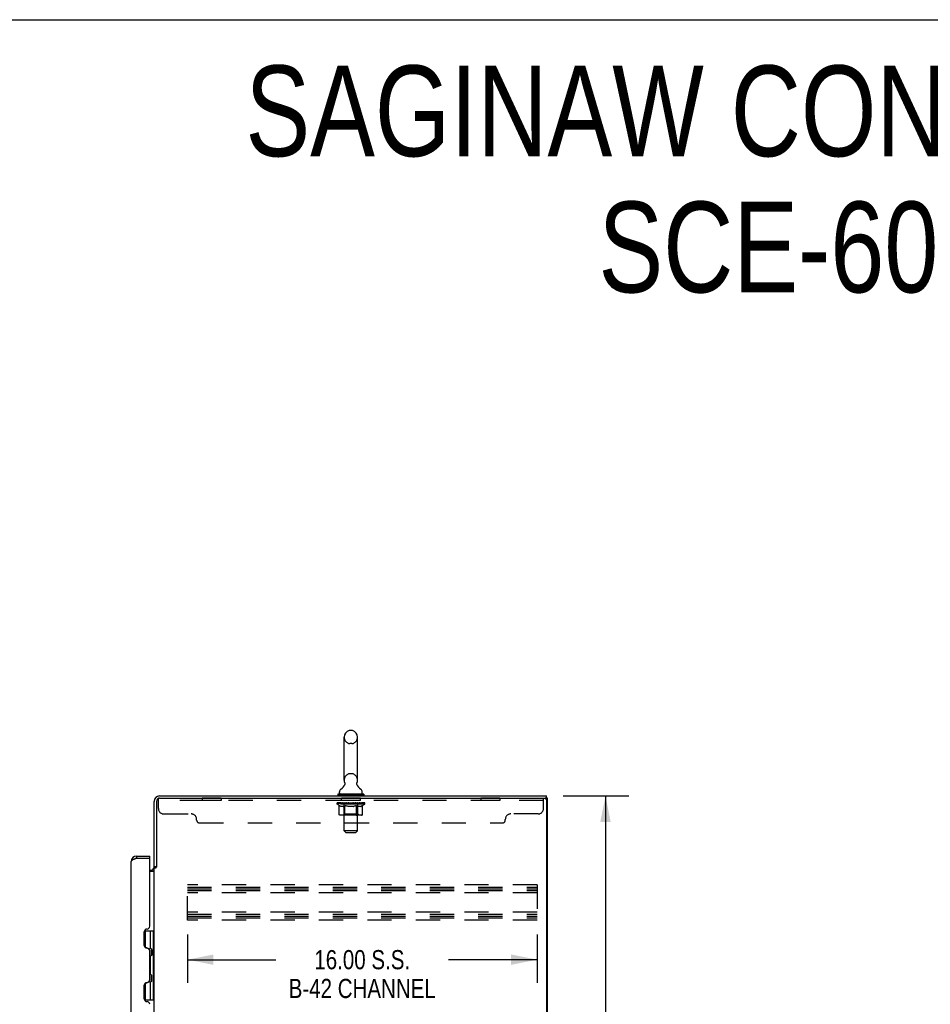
# Model space of a CAD drawing. Header units: inches. Extents: x 0 to 202, y 0 to 130.
# Tile 76 of 77: x 101 to 142, y 85 to 130. Entities that reach past the tile are written whole.
import ezdxf

# ---------------------------------------------------------------- set-up
doc = ezdxf.new("R2010")
doc.units = ezdxf.units.IN
doc.header["$LTSCALE"] = 11.091132
doc.header["$MEASUREMENT"] = 0
doc.linetypes.add('HIDDEN', pattern=[0.2, 0.1, -0.1])
doc.layers.get('0').update_dxf_attribs({"linetype": 'CONTINUOUS'})
for name, color, linetype in [('02___PRT_ALL_AXES', 7, 'CONTINUOUS'), ('DEFAULT_2', 8, 'HIDDEN'), ('DIMENSIONS', 7, 'CONTINUOUS')]:
    doc.layers.add(name, color=color, linetype=linetype)
doc.styles.get("Standard").update_dxf_attribs({"font": 'txt', "width": 0.8})
doc.dimstyles.new('DIMSTYLE_1', dxfattribs={"dimtxt": 1.008285, "dimasz": 1.186217, "dimexe": 0.09, "dimexo": 0.07, "dimgap": 0.0425, "dimtad": 0, "dimtih": 1, "dimtoh": 1, "dimzin": 4, "dimdsep": 46, "dimtxsty": 'Standard', "dimblk": '_FILLED', "dimblk1": '_FILLED', "dimblk2": '_FILLED', "dimcen": 0.09, "dimadec": 0, "dimazin": 0, "dimtfac": 1, "dimtofl": 0, "dimtmove": 0, "dimatfit": 3, "dimldrblk": '_FILLED', "dimfxl": 0, "dimtolj": 1, "dimtzin": 4, "dimarcsym": 0})
doc.dimstyles.new('DIMSTYLE_2', dxfattribs={"dimtxt": 0.877801, "dimasz": 1.186217, "dimexe": 0.09, "dimexo": 0.07, "dimgap": 0.037, "dimtad": 0, "dimtih": 1, "dimtoh": 1, "dimzin": 4, "dimdsep": 46, "dimtxsty": 'Standard', "dimblk": '_FILLED', "dimblk1": '_FILLED', "dimblk2": '_FILLED', "dimcen": 0.09, "dimadec": 0, "dimazin": 0, "dimtfac": 1, "dimtofl": 0, "dimtmove": 0, "dimatfit": 3, "dimldrblk": '_FILLED', "dimfxl": 0, "dimtolj": 1, "dimtzin": 4, "dimarcsym": 0})

# ---------------------------------------------------------------- blocks, each defined once
blk = doc.blocks.new('_FILLED')
at = {"color": 0, "linetype": 'ByBlock'}
blk.add_solid([(0, 0), (-1, 0.2), (-1, -0.2)], dxfattribs=at)
blk = doc.blocks.new('*D2')
at = {"layer": 'DIMENSIONS', "color": 2, "linetype": 'Continuous'}
for p, q in [((125.697, 94.962), (128.702, 94.962)), ((127.634, 94.962), (127.634, 65.97)), ((127.634, 34.962), (127.634, 63.954)), ((125.697, 34.962), (128.702, 34.962))]:
    blk.add_line(p, q, dxfattribs=at)
at = {"layer": 'DIMENSIONS', "color": 2, "linetype": 'Continuous', "xscale": 1.1862172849, "yscale": 1.1862172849, "zscale": 1.1862172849}
for p, rotation in [((127.634, 94.962), 90), ((127.634, 34.962), 270)]:
    blk.add_blockref('_FILLED', p, dxfattribs=dict(at, rotation=rotation))
at = {"layer": 'DIMENSIONS', "color": 2, "linetype": 'Continuous', "insert": (127.634, 65.466), "char_height": 1.0083, "width": 4.03314, "attachment_point": 2, "line_spacing_factor": 0.9}
blk.add_mtext('60.00', dxfattribs=at)
blk = doc.blocks.new('*D3')
at = {"layer": 'DIMENSIONS', "color": 2, "linetype": 'Continuous'}
for p, q in [((108.502, 88.624), (108.502, 86.403)), ((124.502, 88.624), (124.502, 86.403)), ((108.502, 87.47), (112.552, 87.47)), ((124.502, 87.47), (120.452, 87.47))]:
    blk.add_line(p, q, dxfattribs=at)
at = {"layer": 'DIMENSIONS', "color": 2, "linetype": 'Continuous', "xscale": 1.1862172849, "yscale": 1.1862172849, "zscale": 1.1862172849, "rotation": 180}
blk.add_blockref('_FILLED', (108.502, 87.47), dxfattribs=at)
at = {"layer": 'DIMENSIONS', "color": 2, "linetype": 'Continuous', "xscale": 1.1862172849, "yscale": 1.1862172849, "zscale": 1.1862172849}
blk.add_blockref('_FILLED', (124.502, 87.47), dxfattribs=at)
at = {"layer": 'DIMENSIONS', "color": 2, "linetype": 'Continuous', "insert": (116.502, 87.909), "char_height": 0.8778, "width": 8.42689, "attachment_point": 2, "line_spacing_factor": 0.9}
blk.add_mtext('16.00 S.S.\\PB-42 CHANNEL', dxfattribs=at)

msp = doc.modelspace()

# ---------------------------------------------------------------- linework, layer by layer
at = {"color": 7, "linetype": 'Continuous'}
for p, q in [((0, 130.484), (201.657, 130.484)), ((116.025, 97.955), (115.937, 97.955)), ((115.675, 95.68), (115.675, 97.655)), ((116.287, 95.68), (116.287, 97.655)), ((115.458, 95.109), (115.458, 95.148)), ((115.69, 95.462), (115.687, 95.457)), ((116.504, 95.109), (116.504, 95.148)), ((115.386, 95.04), (115.386, 94.998)), ((116.576, 95.04), (115.386, 95.04)), ((116.576, 94.998), (115.386, 94.998)), ((115.431, 94.998), (115.431, 94.962)), ((116.531, 94.998), (116.531, 94.962)), ((116.576, 95.04), (116.576, 94.998)), ((124.981, 94.858), (124.866, 94.858)), ((124.929, 94.858), (124.929, 94.962)), ((124.981, 35.066), (124.981, 94.858)), ((106.174, 92.212), (106.174, 92.108)), ((106.781, 92.108), (106.761, 92.108)), ((106.781, 92.108), (106.781, 92.212)), ((107.085, 91.721), (106.981, 91.721)), ((106.538, 88.787), (106.981, 88.787)), ((106.587, 88.018), (106.587, 88.787)), ((106.804, 88.787), (106.804, 87.997)), ((106.942, 88.787), (106.942, 85.637)), ((106.667, 88.009), (106.603, 88.009)), ((106.868, 87.933), (106.804, 87.997)), ((106.852, 87.656), (106.852, 87.949)), ((106.868, 87.933), (106.868, 87.672)), ((106.868, 87.672), (106.804, 87.608)), ((106.804, 87.608), (106.804, 86.816)), ((106.868, 86.752), (106.804, 86.816)), ((106.852, 86.474), (106.852, 86.768)), ((106.868, 86.491), (106.868, 86.752)), ((106.587, 85.637), (106.587, 86.406)), ((106.603, 86.415), (106.667, 86.415)), ((106.868, 86.491), (106.804, 86.427)), ((106.804, 86.427), (106.804, 85.637)), ((106.538, 85.637), (106.981, 85.637))]:
    msp.add_line(p, q, dxfattribs=at)
at = {"color": 3, "linetype": 'Continuous'}
for p, q in [((106.981, 91.708), (106.981, 94.715)), ((107.085, 94.715), (107.085, 91.71)), ((107.227, 94.962), (124.929, 94.962)), ((107.228, 94.858), (124.866, 94.858)), ((124.929, 94.795), (124.929, 35.128)), ((105.927, 41.958), (105.927, 91.965)), ((106.174, 92.108), (106.144, 92.097)), ((106.174, 92.212), (106.781, 92.212)), ((106.174, 92.108), (106.761, 92.108)), ((106.781, 88.996), (106.781, 92.088)), ((106.781, 91.566), (106.838, 91.566)), ((106.781, 91.514), (106.941, 91.514)), ((106.981, 42.254), (106.981, 91.669)), ((106.981, 91.669), (107.056, 91.669)), ((106.655, 88.872), (106.657, 88.872)), ((106.531, 88.121), (106.531, 88.748)), ((106.657, 87.997), (106.655, 87.997)), ((106.781, 86.55), (106.781, 87.873)), ((106.531, 85.675), (106.531, 86.302)), ((106.655, 86.426), (106.657, 86.426)), ((106.657, 85.551), (106.655, 85.551))]:
    msp.add_line(p, q, dxfattribs=at)
at = {"color": 7, "linetype": 'Continuous'}
for points in [[(115.694, 95.573), (115.696, 95.569), (115.697, 95.564), (115.699, 95.56), (115.7, 95.555), (115.701, 95.55), (115.702, 95.545), (115.702, 95.54), (115.703, 95.535), (115.703, 95.53), (115.703, 95.525), (115.703, 95.52), (115.703, 95.515), (115.703, 95.51), (115.702, 95.505), (115.702, 95.5), (115.701, 95.495), (115.7, 95.49), (115.698, 95.485), (115.697, 95.48), (115.695, 95.475), (115.694, 95.471), (115.692, 95.466), (115.69, 95.462)], [(116.274, 95.457), (116.272, 95.461), (116.27, 95.466), (116.268, 95.471), (116.267, 95.475), (116.265, 95.48), (116.264, 95.485), (116.262, 95.49), (116.261, 95.495), (116.26, 95.5), (116.26, 95.505), (116.259, 95.51), (116.259, 95.515), (116.259, 95.52), (116.259, 95.525), (116.259, 95.53), (116.259, 95.535), (116.26, 95.54), (116.26, 95.545), (116.261, 95.55), (116.262, 95.555), (116.263, 95.56), (116.265, 95.564), (116.266, 95.569), (116.268, 95.573)]]:
    msp.add_lwpolyline(points, dxfattribs=at)
at = {"color": 3, "linetype": 'Continuous'}
for points in [[(106.087, 92.075), (106.073, 92.07), (106.059, 92.064), (106.046, 92.059), (106.034, 92.053), (106.022, 92.048), (106.01, 92.042), (106, 92.037), (105.989, 92.031), (105.98, 92.026), (105.971, 92.02), (105.963, 92.015), (105.956, 92.009), (105.949, 92.004), (105.943, 91.998), (105.939, 91.993), (105.935, 91.987), (105.931, 91.982), (105.929, 91.976), (105.928, 91.971), (105.927, 91.965)], [(106.144, 92.097), (106.129, 92.091), (106.115, 92.086), (106.101, 92.081), (106.087, 92.075)], [(106.941, 91.514), (106.941, 91.516), (106.941, 91.518), (106.941, 91.52), (106.942, 91.521), (106.943, 91.523), (106.944, 91.525), (106.945, 91.526), (106.946, 91.528), (106.948, 91.529), (106.95, 91.531), (106.952, 91.532), (106.954, 91.533), (106.956, 91.535), (106.958, 91.536), (106.96, 91.537)], [(106.96, 91.537), (106.965, 91.539), (106.968, 91.541), (106.97, 91.542), (106.972, 91.543), (106.974, 91.545), (106.976, 91.546), (106.978, 91.547), (106.979, 91.549), (106.98, 91.55), (106.981, 91.552), (106.981, 91.553), (106.981, 91.555)], [(107.056, 91.669), (107.057, 91.671), (107.059, 91.672), (107.061, 91.674), (107.062, 91.675), (107.063, 91.677), (107.065, 91.678), (107.066, 91.679), (107.067, 91.681), (107.068, 91.682), (107.069, 91.683), (107.069, 91.684), (107.07, 91.686), (107.071, 91.687), (107.072, 91.688)], [(107.072, 91.688), (107.074, 91.692), (107.074, 91.693), (107.075, 91.695), (107.076, 91.697), (107.077, 91.698), (107.078, 91.7), (107.079, 91.701), (107.08, 91.703), (107.081, 91.705), (107.082, 91.706), (107.084, 91.708), (107.085, 91.71)]]:
    msp.add_lwpolyline(points, dxfattribs=at)
at = {"color": 7, "linetype": 'Continuous'}
for centre, radius, start, end in [((115.981, 97.655), 0.306, 105.6303, 180), ((115.937, 97.812), 0.144, 90, 105.6303), ((116.025, 97.812), 0.144, 74.3697, 90), ((115.981, 97.655), 0.306, 0, 74.3697), ((115.981, 95.68), 0.306, 180, 200.4871), ((115.981, 95.68), 0.306, 339.5129, 360), ((115.602, 95.148), 0.144, 124.6626, 180), ((115.527, 95.109), 0.069, 180, 270), ((115.223, 95.697), 0.523, 304.6624, 336.9318), ((116.739, 95.697), 0.523, 203.0682, 235.3376), ((116.435, 95.109), 0.069, 270, 360), ((116.36, 95.148), 0.144, 0, 55.3374), ((106.174, 91.965), 0.142, 90, 131.3836), ((106.867, 87.906), 0.116, 122.8419, 159.6489), ((106.867, 87.699), 0.116, 222.7197, 237.1581), ((106.331, 87.432), 0.472, 0, 17.6919), ((106.331, 86.991), 0.472, 342.3081, 360), ((106.867, 86.725), 0.116, 122.8419, 137.2803), ((106.867, 86.518), 0.116, 200.3486, 237.1581)]:
    msp.add_arc(centre, radius, start, end, dxfattribs=at)
at = {"color": 3, "linetype": 'Continuous'}
for centre, radius, start, end in [((107.227, 94.715), 0.246, 90, 180), ((107.228, 94.715), 0.143, 90, 180), ((124.866, 94.795), 0.0625, 0, 90), ((106.174, 91.965), 0.246, 90, 180), ((106.761, 92.088), 0.02, 0, 90), ((106.838, 91.708), 0.142, 270, 360), ((106.655, 88.748), 0.124, 90, 180), ((106.657, 88.996), 0.124, 270, 359.9999), ((106.655, 88.121), 0.124, 180, 270), ((106.657, 87.873), 0.124, 360, 90), ((106.657, 86.55), 0.124, 270, 359.9999), ((106.655, 86.302), 0.124, 90, 180), ((106.655, 85.675), 0.124, 180, 270), ((106.657, 85.427), 0.124, 360, 90)]:
    msp.add_arc(centre, radius, start, end, dxfattribs=at)
at = {"layer": '02___PRT_ALL_AXES', "color": 8, "linetype": 'HIDDEN'}
for p, q in [((109.174, 94.858), (109.174, 94.754)), ((110.049, 94.858), (109.174, 94.858)), ((110.049, 94.754), (109.174, 94.754)), ((110.049, 94.858), (110.049, 94.754)), ((115.549, 94.754), (115.549, 94.858)), ((116.424, 94.858), (115.549, 94.858)), ((116.424, 94.754), (115.549, 94.754)), ((116.424, 94.754), (116.424, 94.858)), ((121.924, 94.858), (121.924, 94.754)), ((122.799, 94.858), (121.924, 94.858)), ((122.799, 94.754), (121.924, 94.754)), ((122.799, 94.858), (122.799, 94.754))]:
    msp.add_line(p, q, dxfattribs=at)
at = {"layer": 'DEFAULT_2', "color": 8, "linetype": 'HIDDEN'}
for p, q in [((116.025, 97.355), (115.937, 97.355)), ((116.025, 95.98), (115.937, 95.98)), ((107.174, 94.388), (107.174, 94.858)), ((107.228, 94.858), (107.174, 94.858)), ((124.799, 94.754), (107.174, 94.754)), ((115.348, 94.593), (115.348, 94.633)), ((115.348, 94.633), (115.654, 94.633)), ((115.349, 94.633), (115.349, 94.638)), ((115.469, 94.636), (115.349, 94.638)), ((115.357, 94.633), (115.357, 94.64)), ((115.366, 94.63), (115.366, 94.633)), ((115.366, 94.63), (116.596, 94.63)), ((115.375, 94.63), (115.375, 94.633)), ((115.376, 94.63), (115.376, 94.633)), ((115.386, 94.633), (115.386, 94.64)), ((115.402, 94.63), (115.402, 94.633)), ((115.404, 94.63), (115.404, 94.633)), ((115.433, 94.633), (115.433, 94.64)), ((115.447, 94.63), (115.447, 94.633)), ((115.45, 94.63), (115.45, 94.633)), ((115.469, 94.633), (115.469, 94.636)), ((115.496, 94.633), (115.496, 94.64)), ((115.497, 94.63), (115.497, 94.633)), ((115.498, 94.63), (115.498, 94.633)), ((115.501, 94.63), (115.501, 94.633)), ((115.508, 94.63), (115.508, 94.633)), ((115.508, 94.63), (115.508, 94.633)), ((115.512, 94.63), (115.512, 94.633)), ((115.515, 94.63), (115.515, 94.634)), ((115.519, 94.63), (115.519, 94.633)), ((115.534, 94.63), (115.534, 94.633)), ((115.552, 94.63), (115.552, 94.636)), ((115.552, 94.63), (115.552, 94.633)), ((115.572, 94.63), (115.572, 94.633)), ((115.572, 94.63), (115.572, 94.633)), ((115.574, 94.633), (115.574, 94.64)), ((115.584, 94.63), (115.584, 94.633)), ((115.588, 94.63), (115.588, 94.633)), ((115.597, 94.63), (115.597, 94.633)), ((115.608, 94.63), (115.608, 94.637)), ((115.624, 94.63), (115.624, 94.633)), ((115.627, 94.63), (115.627, 94.633)), ((115.654, 94.63), (115.654, 94.633)), ((115.656, 95.04), (115.656, 94.962)), ((115.721, 94.633), (115.659, 94.633)), ((115.664, 94.633), (115.664, 94.64)), ((115.671, 94.63), (115.671, 94.633)), ((115.676, 94.63), (115.676, 94.633)), ((115.681, 93.359), (115.681, 95.005)), ((115.682, 94.63), (115.682, 94.638)), ((115.686, 94.63), (115.686, 94.633)), ((115.697, 94.63), (115.697, 94.633)), ((115.721, 94.63), (115.721, 94.633)), ((115.796, 94.633), (115.737, 94.633)), ((115.757, 94.63), (115.757, 94.633)), ((115.764, 94.633), (115.764, 94.64)), ((115.768, 94.63), (115.768, 94.633)), ((115.77, 94.63), (115.77, 94.639)), ((115.773, 94.63), (115.773, 94.633)), ((115.781, 94.63), (115.781, 94.633)), ((115.796, 94.63), (115.796, 94.633)), ((115.876, 94.633), (115.822, 94.633)), ((115.835, 94.63), (115.835, 94.633)), ((115.867, 94.633), (115.981, 94.64)), ((115.871, 94.633), (115.871, 94.64)), ((115.872, 94.64), (115.871, 94.64)), ((115.872, 94.633), (115.872, 94.64)), ((115.872, 94.63), (115.872, 94.633)), ((115.875, 94.63), (115.875, 94.633)), ((115.876, 94.63), (115.876, 94.633)), ((115.877, 94.63), (115.877, 94.633)), ((115.96, 94.633), (115.912, 94.633)), ((115.917, 94.63), (115.917, 94.633)), ((115.96, 94.63), (115.96, 94.633)), ((115.978, 94.633), (115.978, 94.633)), ((115.978, 94.63), (115.978, 94.633)), ((115.978, 94.63), (115.978, 94.633)), ((115.981, 94.633), (115.981, 94.64)), ((115.981, 94.64), (116.095, 94.633)), ((115.984, 94.63), (115.984, 94.633)), ((115.984, 94.63), (115.984, 94.633)), ((115.984, 94.633), (115.984, 94.633)), ((116.002, 94.63), (116.002, 94.633)), ((116.002, 94.633), (116.05, 94.633)), ((116.044, 94.63), (116.044, 94.633)), ((116.085, 94.63), (116.085, 94.633)), ((116.085, 94.63), (116.085, 94.633)), ((116.086, 94.633), (116.14, 94.633)), ((116.087, 94.63), (116.087, 94.633)), ((116.09, 94.633), (116.09, 94.64)), ((116.09, 94.64), (116.091, 94.64)), ((116.09, 94.63), (116.09, 94.633)), ((116.091, 94.633), (116.091, 94.64)), ((116.127, 94.63), (116.127, 94.633)), ((116.166, 94.63), (116.166, 94.633)), ((116.166, 94.633), (116.225, 94.633)), ((116.181, 94.63), (116.181, 94.633)), ((116.189, 94.63), (116.189, 94.633)), ((116.191, 94.63), (116.191, 94.639)), ((116.194, 94.63), (116.194, 94.633)), ((116.198, 94.633), (116.198, 94.64)), ((116.205, 94.63), (116.205, 94.633)), ((116.241, 94.63), (116.241, 94.633)), ((116.241, 94.633), (116.303, 94.633)), ((116.265, 94.63), (116.265, 94.633)), ((116.276, 94.63), (116.276, 94.633)), ((116.28, 94.63), (116.28, 94.638)), ((116.281, 93.359), (116.281, 95.005)), ((116.286, 94.63), (116.286, 94.633)), ((116.291, 94.63), (116.291, 94.633)), ((116.298, 94.633), (116.298, 94.64)), ((116.306, 95.04), (116.306, 94.962)), ((116.308, 94.63), (116.308, 94.633)), ((116.308, 94.633), (116.509, 94.633)), ((116.335, 94.63), (116.335, 94.633)), ((116.338, 94.63), (116.338, 94.633)), ((116.354, 94.63), (116.354, 94.637)), ((116.365, 94.63), (116.365, 94.633)), ((116.374, 94.63), (116.374, 94.633)), ((116.378, 94.63), (116.378, 94.633)), ((116.388, 94.633), (116.388, 94.64)), ((116.389, 94.63), (116.389, 94.633)), ((116.39, 94.63), (116.39, 94.633)), ((116.41, 94.63), (116.41, 94.636)), ((116.41, 94.63), (116.41, 94.633)), ((116.428, 94.63), (116.428, 94.633)), ((116.443, 94.63), (116.443, 94.633)), ((116.447, 94.63), (116.447, 94.634)), ((116.45, 94.63), (116.45, 94.633)), ((116.454, 94.63), (116.454, 94.633)), ((116.454, 94.63), (116.454, 94.633)), ((116.461, 94.63), (116.461, 94.633)), ((116.464, 94.63), (116.464, 94.633)), ((116.465, 94.63), (116.465, 94.633)), ((116.466, 94.633), (116.466, 94.64)), ((116.512, 94.63), (116.512, 94.633)), ((116.515, 94.63), (116.515, 94.633)), ((116.529, 94.633), (116.529, 94.64)), ((116.558, 94.63), (116.558, 94.633)), ((116.56, 94.63), (116.56, 94.633)), ((116.576, 94.633), (116.576, 94.64)), ((116.586, 94.63), (116.586, 94.633)), ((116.587, 94.63), (116.587, 94.633)), ((116.596, 94.63), (116.596, 94.633)), ((116.605, 94.633), (116.605, 94.64)), ((116.614, 94.593), (116.614, 94.64)), ((124.799, 94.388), (124.799, 94.858)), ((115.445, 94.525), (115.348, 94.593)), ((116.614, 94.593), (115.348, 94.593)), ((115.445, 94.119), (115.445, 94.525)), ((115.445, 94.525), (115.46, 94.515)), ((115.474, 94.506), (115.459, 94.515)), ((115.489, 94.499), (115.474, 94.506)), ((115.503, 94.492), (115.489, 94.499)), ((115.518, 94.486), (115.503, 94.492)), ((115.532, 94.482), (115.517, 94.486)), ((115.626, 94.482), (115.532, 94.482)), ((115.626, 94.482), (115.64, 94.486)), ((115.654, 94.492), (115.64, 94.486)), ((115.668, 94.499), (115.654, 94.492)), ((115.668, 94.121), (115.668, 94.59)), ((115.683, 94.506), (115.668, 94.498)), ((115.697, 94.515), (115.683, 94.506)), ((115.712, 94.525), (115.697, 94.515)), ((115.712, 94.119), (115.712, 94.525)), ((115.712, 94.525), (115.741, 94.515)), ((115.77, 94.506), (115.741, 94.515)), ((115.798, 94.499), (115.77, 94.506)), ((115.826, 94.492), (115.798, 94.499)), ((115.854, 94.486), (115.826, 94.492)), ((115.882, 94.482), (115.854, 94.486)), ((116.08, 94.482), (115.882, 94.482)), ((116.08, 94.482), (116.108, 94.486)), ((116.135, 94.492), (116.107, 94.486)), ((116.163, 94.498), (116.135, 94.492)), ((116.191, 94.506), (116.162, 94.498)), ((116.219, 94.515), (116.19, 94.506)), ((116.247, 94.524), (116.219, 94.514)), ((116.247, 94.119), (116.247, 94.524)), ((116.247, 94.524), (116.261, 94.515)), ((116.275, 94.506), (116.261, 94.515)), ((116.289, 94.498), (116.275, 94.506)), ((116.303, 94.492), (116.289, 94.499)), ((116.294, 94.121), (116.294, 94.59)), ((116.316, 94.486), (116.302, 94.492)), ((116.33, 94.482), (116.316, 94.486)), ((116.433, 94.482), (116.33, 94.482)), ((116.433, 94.482), (116.447, 94.486)), ((116.46, 94.492), (116.447, 94.486)), ((116.474, 94.498), (116.46, 94.492)), ((116.487, 94.506), (116.474, 94.498)), ((116.501, 94.514), (116.487, 94.506)), ((116.515, 94.524), (116.501, 94.514)), ((116.515, 94.524), (116.614, 94.593)), ((116.515, 94.119), (116.515, 94.524)), ((107.424, 94.138), (108.674, 94.138)), ((108.924, 93.858), (108.924, 93.888)), ((109.049, 93.733), (122.924, 93.733)), ((116.472, 94.082), (115.487, 94.082)), ((115.668, 94.121), (115.628, 94.082)), ((116.294, 94.121), (115.668, 94.121)), ((116.226, 94.082), (116.229, 94.082)), ((116.234, 94.084), (116.236, 94.086)), ((116.236, 94.086), (116.238, 94.088)), ((116.294, 94.121), (116.334, 94.082)), ((123.049, 93.858), (123.049, 93.888)), ((124.549, 94.138), (123.299, 94.138)), ((115.75, 93.29), (115.681, 93.359)), ((116.281, 93.359), (115.681, 93.359)), ((115.75, 93.29), (116.212, 93.29)), ((116.212, 93.29), (116.281, 93.359)), ((108.502, 89.274), (108.502, 90.899)), ((124.502, 90.899), (108.502, 90.899)), ((108.502, 90.795), (124.502, 90.795)), ((108.502, 90.706), (124.502, 90.706)), ((108.502, 90.628), (124.502, 90.628)), ((124.502, 90.899), (124.502, 89.274)), ((124.502, 90.524), (108.502, 90.524)), ((124.502, 89.649), (108.502, 89.649)), ((108.502, 89.545), (124.502, 89.545)), ((108.502, 89.456), (124.502, 89.456)), ((108.502, 89.378), (124.502, 89.378)), ((124.502, 89.274), (108.502, 89.274))]:
    msp.add_line(p, q, dxfattribs=at)
for points in [[(115.487, 94.082), (115.482, 94.082), (115.477, 94.083), (115.472, 94.084), (115.467, 94.086), (115.463, 94.088), (115.458, 94.091), (115.454, 94.095), (115.451, 94.099), (115.448, 94.103), (115.446, 94.108), (115.445, 94.113), (115.445, 94.119)], [(115.734, 94.082), (115.731, 94.082), (115.728, 94.083), (115.726, 94.084), (115.723, 94.086), (115.721, 94.088), (115.719, 94.091), (115.717, 94.095), (115.715, 94.099), (115.714, 94.103), (115.713, 94.108), (115.712, 94.113), (115.712, 94.119)], [(116.229, 94.082), (116.231, 94.083), (116.234, 94.084)], [(116.238, 94.088), (116.24, 94.091), (116.242, 94.095), (116.244, 94.099), (116.245, 94.103)], [(116.24, 94.091), (116.242, 94.095), (116.244, 94.099)], [(116.245, 94.103), (116.246, 94.108), (116.247, 94.113), (116.247, 94.119)], [(116.246, 94.108), (116.247, 94.113), (116.247, 94.119)], [(116.472, 94.082), (116.477, 94.082), (116.482, 94.083), (116.487, 94.084), (116.492, 94.086), (116.497, 94.088), (116.501, 94.091), (116.505, 94.095), (116.508, 94.099), (116.511, 94.103), (116.513, 94.108), (116.515, 94.113), (116.515, 94.119)]]:
    msp.add_lwpolyline(points, dxfattribs=at)
for centre, radius, start, end in [((115.981, 97.655), 0.306, 180, 254.3697), ((115.937, 97.499), 0.144, 254.3697, 270), ((116.025, 97.499), 0.144, 270, 285.6303), ((115.981, 97.655), 0.306, 285.6303, 360), ((115.981, 95.68), 0.306, 105.6303, 180), ((115.937, 95.837), 0.144, 90, 105.6303), ((116.025, 95.837), 0.144, 74.3697, 90), ((115.981, 95.68), 0.306, 0, 74.3697), ((115.628, 94.59), 0.0398, 0, 90), ((115.646, 95.005), 0.0345, 0, 90), ((116.315, 95.005), 0.0345, 90, 180), ((116.334, 94.59), 0.0398, 90, 180), ((107.424, 94.388), 0.25, 180, 270), ((124.549, 94.388), 0.25, 270, 360), ((108.674, 93.888), 0.25, 0, 90), ((109.049, 93.858), 0.125, 180, 270), ((122.924, 93.858), 0.125, 270, 360), ((123.299, 93.888), 0.25, 90, 180)]:
    msp.add_arc(centre, radius, start, end, dxfattribs=at)
for centre, major_axis, ratio, start_param, end_param in [((115.981, 94.64), (0.633, 0.007), 0.05963, 9.249616, 9.431313), ((115.981, 94.64), (0.633, 0), 0.060556, -3.083241, -2.96706), ((115.304, 94.628), (0.198, 0.002), 0.05963, 0.25549, 1.295341), ((115.981, 94.64), (0.633, 0.013), 0.05688, 2.791345, 2.965878), ((115.372, 94.628), (0.198, -0.002), 0.05963, 0.605815, 1.645666), ((115.981, 94.64), (0.633, -0.007), 0.05963, -2.96643, -2.791898), ((115.304, 94.621), (0.198, 0.004), 0.05688, 1.20151, 1.294789), ((115.372, 94.621), (0.198, 0), 0.060556, 1.551758, 1.645036), ((115.373, 94.624), (0.164, 0.002), 0.05963, 1.065228, 1.614276), ((115.328, 94.621), (0.198, 0.002), 0.05963, 1.170259, 1.376596), ((115.354, 94.624), (0.164, 0.003), 0.05688, 0.890143, 1.43919), ((115.411, 94.624), (0.164, 0), 0.060556, 1.240391, 1.789438), ((115.3, 94.628), (0.198, 0.004), 0.05688, 0.080405, 1.120256), ((115.981, 94.64), (0.633, 0.019), 0.052395, 2.616403, 2.790936), ((115.435, 94.628), (0.198, -0.004), 0.05688, 0.7809, 1.820751), ((115.981, 94.64), (0.633, -0.013), 0.05688, -2.791345, -2.616812), ((115.3, 94.621), (0.198, 0.006), 0.052395, 1.026568, 1.119847), ((115.435, 94.621), (0.198, -0.002), 0.05963, 1.72692, 1.820198), ((115.353, 94.624), (0.164, 0.005), 0.052395, 0.715201, 1.264248), ((115.467, 94.624), (0.164, -0.002), 0.05963, 1.415553, 1.9646), ((115.981, 94.64), (0.633, 0.025), 0.046319, 2.441654, 2.616187), ((115.514, 94.628), (0.198, -0.006), 0.052395, 0.955842, 1.995693), ((115.317, 94.628), (0.198, 0.006), 0.052395, -0.094537, 0.945314), ((115.981, 94.64), (0.633, -0.019), 0.052395, -2.616403, -2.44187), ((115.317, 94.621), (0.198, 0.008), 0.046319, 0.851819, 0.945098), ((115.514, 94.621), (0.198, -0.004), 0.05688, 1.902006, 1.995284), ((115.371, 94.624), (0.164, 0.006), 0.046319, 0.540452, 1.089499), ((115.538, 94.624), (0.164, -0.003), 0.05688, 1.590638, 2.139686), ((115.328, 94.628), (0.198, 0), 0.060556, 0.430652, 0.777569), ((115.981, 94.64), (0.633, 0.029), 0.038841, 2.267123, 2.441656), ((115.607, 94.628), (0.198, -0.008), 0.046319, 1.130591, 2.170442), ((115.354, 94.628), (0.198, 0.008), 0.046319, -0.269286, 0.770565), ((115.981, 94.64), (0.633, -0.025), 0.046319, -2.441654, -2.267121), ((115.354, 94.621), (0.198, 0.009), 0.038841, 0.677289, 0.770567), ((115.607, 94.621), (0.198, -0.006), 0.052395, 2.076947, 2.170226), ((115.408, 94.624), (0.164, 0.008), 0.038841, 0.365921, 0.914969), ((115.623, 94.624), (0.164, -0.005), 0.052395, 1.76558, 2.314627), ((115.981, 94.64), (0.633, 0.033), 0.030195, 2.09281, 2.267343), ((115.712, 94.628), (0.198, -0.009), 0.038841, 1.305122, 2.344973), ((115.41, 94.628), (0.198, 0.009), 0.038841, -0.443817, 0.596034), ((115.981, 94.64), (0.633, -0.029), 0.038841, -2.267123, -2.092591), ((115.41, 94.621), (0.198, 0.01), 0.030195, 0.502975, 0.596254), ((115.712, 94.621), (0.198, -0.008), 0.046319, 2.251696, 2.344975), ((115.463, 94.624), (0.164, 0.009), 0.030195, 0.191608, 0.740655), ((115.718, 94.624), (0.164, -0.006), 0.046319, 1.940329, 2.489376), ((115.484, 94.628), (0.198, 0.01), 0.030195, -0.61813, 0.421721), ((115.981, 94.64), (0.633, 0.036), 0.020645, 1.918687, 2.09322), ((115.825, 94.628), (0.198, -0.01), 0.030195, 1.479435, 2.519286), ((115.981, 94.64), (0.633, -0.033), 0.030195, -2.09281, -1.918277), ((115.484, 94.621), (0.198, 0.011), 0.020645, 0.328852, 0.422131), ((115.825, 94.621), (0.198, -0.009), 0.038841, 2.426227, 2.519505), ((115.533, 94.624), (0.164, 0.009), 0.020645, 0.017485, 0.566532), ((115.822, 94.624), (0.164, -0.008), 0.038841, 2.11486, 2.663907), ((115.572, 94.628), (0.198, 0.011), 0.020645, -0.792253, 0.247598), ((115.981, 94.64), (0.633, 0.038), 0.010478, 1.744704, 1.919237), ((115.943, 94.628), (0.198, -0.011), 0.020645, 1.653558, 2.693409), ((115.981, 94.64), (0.633, -0.036), 0.020645, -1.918687, -1.744154), ((115.572, 94.621), (0.198, 0.012), 0.010478, 0.154869, 0.248148), ((115.943, 94.621), (0.198, -0.01), 0.030195, 2.60054, 2.693819), ((115.616, 94.624), (0.164, 0.01), 0.010478, 6.126688, 6.675735), ((115.93, 94.624), (0.164, -0.009), 0.030195, 2.289173, 2.83822), ((115.673, 94.628), (0.198, 0.012), 0.010478, -0.966236, -0.000846), ((116.062, 94.628), (0.198, -0.012), 0.010478, 1.827541, 2.867392), ((115.981, 94.64), (0.633, -0.038), 0.010478, -1.744704, -1.570171), ((116.062, 94.621), (0.198, -0.011), 0.020645, 2.774664, 2.867942), ((116.04, 94.624), (0.164, -0.009), 0.020645, 2.463296, 3.012344), ((115.9, 94.628), (0.198, 0.012), 0.010478, 0.274201, 1.314052), ((115.814, 94.624), (0.164, 0.01), 0.010478, -0.000483, 0.504314), ((115.784, 94.621), (0.198, 0.012), 0.010478, 0.099668, 0.192946), ((115.981, 94.64), (0.633, 0.038), 0.010478, -1.571421, -1.396888), ((116.178, 94.621), (0.198, -0.012), 0.010478, 2.948646, 3.041925), ((116.148, 94.624), (0.164, -0.01), 0.010478, 2.637279, 3.142076), ((116.019, 94.628), (0.198, 0.011), 0.020645, 0.448184, 1.488034), ((115.922, 94.624), (0.164, 0.009), 0.020645, 0.129249, 0.678296), ((115.9, 94.621), (0.198, 0.011), 0.020645, 0.273651, 0.366929), ((116.289, 94.628), (0.198, -0.012), 0.010478, -3.140747, -2.175357), ((115.981, 94.64), (0.633, 0.036), 0.020645, -1.397439, -1.222906), ((115.981, 94.64), (0.633, -0.038), 0.010478, 1.222355, 1.396888), ((116.137, 94.628), (0.198, 0.01), 0.030195, 0.622307, 1.662158), ((116.032, 94.624), (0.164, 0.009), 0.030195, 0.303372, 0.852419), ((116.346, 94.624), (0.164, -0.01), 0.010478, 2.749043, 3.29809), ((116.39, 94.628), (0.198, -0.011), 0.020645, 2.893995, 3.933846), ((116.019, 94.621), (0.198, 0.01), 0.030195, 0.447774, 0.541052), ((116.39, 94.621), (0.198, -0.012), 0.010478, 2.893445, 2.986723), ((116.25, 94.628), (0.198, 0.009), 0.038841, 0.79662, 1.836471), ((115.981, 94.64), (0.633, 0.033), 0.030195, -1.223315, -1.048783), ((115.981, 94.64), (0.633, -0.036), 0.020645, 1.048373, 1.222906), ((116.14, 94.624), (0.164, 0.008), 0.038841, 0.477686, 1.026733), ((116.429, 94.624), (0.164, -0.009), 0.020645, 2.57506, 3.124108), ((116.478, 94.628), (0.198, -0.01), 0.030195, 2.719872, 3.759723), ((116.355, 94.628), (0.198, 0.008), 0.046319, 0.971151, 2.011002), ((116.137, 94.621), (0.198, 0.009), 0.038841, 0.622087, 0.715366), ((116.478, 94.621), (0.198, -0.011), 0.020645, 2.719462, 2.812741), ((115.981, 94.64), (0.633, 0.029), 0.038841, -1.049002, -0.874469), ((115.981, 94.64), (0.633, -0.033), 0.030195, 0.87425, 1.048783), ((116.244, 94.624), (0.164, 0.006), 0.046319, 0.652216, 1.201263), ((116.448, 94.628), (0.198, 0.006), 0.052395, 1.1459, 2.185751), ((116.499, 94.624), (0.164, -0.009), 0.030195, 2.400937, 2.949985), ((116.552, 94.628), (0.198, -0.009), 0.038841, 2.545558, 3.585409), ((116.339, 94.624), (0.164, 0.005), 0.052395, 0.826965, 1.376012), ((116.25, 94.621), (0.198, 0.008), 0.046319, 0.796618, 0.889896), ((116.552, 94.621), (0.198, -0.01), 0.030195, 2.545339, 2.638617), ((116.527, 94.628), (0.198, 0.004), 0.05688, 1.320842, 2.360692), ((115.981, 94.64), (0.633, 0.025), 0.046319, -0.874471, -0.699939), ((115.981, 94.64), (0.633, -0.029), 0.038841, 0.699936, 0.874469), ((116.608, 94.628), (0.198, -0.008), 0.046319, 2.371028, 3.410879), ((116.554, 94.624), (0.164, -0.008), 0.038841, 2.226624, 2.775671), ((116.59, 94.628), (0.198, 0.002), 0.05963, 1.495927, 2.535778), ((116.424, 94.624), (0.164, 0.003), 0.05688, 1.001907, 1.550954), ((116.645, 94.628), (0.198, -0.006), 0.052395, 2.196279, 3.23613), ((116.591, 94.624), (0.164, -0.006), 0.046319, 2.052093, 2.601141), ((116.355, 94.621), (0.198, 0.006), 0.052395, 0.971367, 1.064645), ((116.634, 94.628), (0.198, 0), 0.060556, 1.671089, 2.71094), ((116.608, 94.621), (0.198, -0.009), 0.038841, 2.371026, 2.464304), ((116.662, 94.628), (0.198, -0.004), 0.05688, 2.021337, 3.061188), ((115.981, 94.64), (0.633, 0.019), 0.052395, -0.699723, -0.52519), ((115.981, 94.64), (0.633, -0.025), 0.046319, 0.525406, 0.699939), ((116.658, 94.628), (0.198, -0.002), 0.05963, 1.846251, 2.886102), ((116.495, 94.624), (0.164, 0.002), 0.05963, 1.176993, 1.72604), ((116.609, 94.624), (0.164, -0.005), 0.052395, 1.877344, 2.426392), ((116.551, 94.624), (0.164, 0), 0.060556, 1.352155, 1.901202), ((116.608, 94.624), (0.164, -0.003), 0.05688, 1.702402, 2.25145), ((116.589, 94.624), (0.164, -0.002), 0.05963, 1.527317, 2.076364), ((116.448, 94.621), (0.198, 0.004), 0.05688, 1.146309, 1.239587), ((116.645, 94.621), (0.198, -0.008), 0.046319, 2.196495, 2.289773), ((115.981, 94.64), (0.633, 0.013), 0.05688, -0.524781, -0.350248), ((115.981, 94.64), (0.633, -0.019), 0.052395, 0.350657, 0.52519), ((116.527, 94.621), (0.198, 0.002), 0.05963, 1.321394, 1.414673), ((116.662, 94.621), (0.198, -0.006), 0.052395, 2.021746, 2.115024), ((115.981, 94.64), (0.633, 0.007), 0.05963, -0.349695, -0.175162), ((115.981, 94.64), (0.633, -0.013), 0.05688, 0.175715, 0.350248), ((116.59, 94.621), (0.198, 0), 0.060556, 1.496556, 1.589835), ((116.658, 94.621), (0.198, -0.004), 0.05688, 1.846804, 1.940083), ((116.634, 94.621), (0.198, -0.002), 0.05963, 1.671719, 1.764997), ((115.981, 94.64), (0.633, 0), 0.060556, -0.174533, 0), ((115.981, 94.64), (0.633, -0.007), 0.05963, 0.000629, 0.175162)]:
    msp.add_ellipse(centre, major_axis=major_axis, ratio=ratio, start_param=start_param, end_param=end_param, dxfattribs=at)

# ---------------------------------------------------------------- texts
at = {"layer": 'DIMENSIONS', "color": 2, "linetype": 'Continuous', "insert": (151.382, 128.387), "char_height": 4.15176, "width": 96.32084, "attachment_point": 2, "line_spacing_factor": 0.9}
msp.add_mtext('SAGINAW CONTROL & ENGINEERING\\PSCE-60EL4818SS6FSD', dxfattribs=at)

# ---------------------------------------------------------------- dimensions: what is measured, and where the dimension line sits
at = {"layer": 'DIMENSIONS', "color": 2, "linetype": 'Continuous'}
dim = msp.add_linear_dim(base=(127.634, 94.962), p1=(125.627, 34.962), p2=(125.627, 94.962), angle=90, dimstyle='DIMSTYLE_1', dxfattribs=at)
dim.commit()
dim.dimension.update_dxf_attribs({"geometry": '*D2', "text_midpoint": (127.634, 64.962), "dimtype": 160})
dim = msp.add_linear_dim(base=(108.502, 87.47), p1=(124.502, 88.694), p2=(108.502, 88.694), angle=180, text='<> S.S.\\PB-42 CHANNEL', dimstyle='DIMSTYLE_2', dxfattribs=at)
dim.commit()
dim.dimension.update_dxf_attribs({"geometry": '*D3', "text_midpoint": (116.502, 86.812), "dimtype": 160})

doc.saveas('drawing.dxf')
